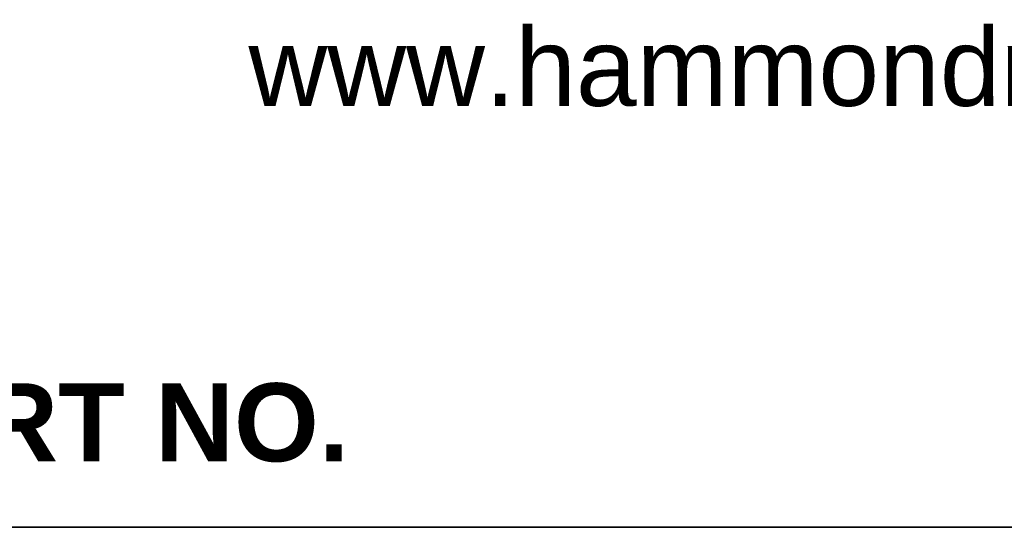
# Model space of a CAD drawing. Header units: inches. Extents: x 0 to 81, y 0 to 59.8.
# Tile 5 of 19: x 68.1 to 74.2, y 0 to 3.2. Entities that reach past the tile are written whole.
import ezdxf

# ---------------------------------------------------------------- set-up
doc = ezdxf.new("R2010")
doc.units = ezdxf.units.IN
doc.header["$MEASUREMENT"] = 0
doc.layers.add('Default', color=7, linetype='Continuous')

# ---------------------------------------------------------------- blocks, each defined once
blk = doc.blocks.new('Block13')
at = {"layer": 'Default', "color": 7, "linetype": 'Continuous'}
blk.add_line((3.5155, 0), (0, 0), dxfattribs=at)
at = {"layer": 'Default', "char_height": 0.1, "attachment_point": 1}
for s, insert, width in [('{\\fArial|b0||i0||c0|p34;\\C7;\\H0.1;\\W1.;www.hammondmfg.com}', (1.3679, 0.6396), 1.572281), ('{\\fArial|b1||i0||c0|p34;\\C7;\\H0.1;\\W1.;PART NO. \\P}', (0.8294, 0.1844), 0.655523)]:
    blk.add_mtext(s, dxfattribs=dict(at, insert=insert, width=width))
blk = doc.blocks.new('Block11')
at = {"layer": 'Default', "color": 7}
blk.add_blockref('Block13', (0, 0), dxfattribs=at)
blk = doc.blocks.new('Block10')
at = {"layer": 'Default', "color": 7}
blk.add_blockref('Block11', (0, 0), dxfattribs=at)
blk = doc.blocks.new('Block2')
at = {"layer": 'Default', "color": 7, "linetype": 'Continuous'}
blk.add_line((-52.744, 0), (-0.012, 0), dxfattribs=at)
at = {"layer": 'Default', "color": 7, "xscale": 15, "yscale": 15, "zscale": 15}
blk.add_blockref('Block10', (-52.744, 0), dxfattribs=at)
blk = doc.blocks.new('Block222')
at = {"layer": 'Default', "color": 7}
blk.add_blockref('Block2', (106.578, -49.503), dxfattribs=at)

msp = doc.modelspace()

# ---------------------------------------------------------------- linework, layer by layer
at = {"layer": 'Default', "color": 7, "linetype": 'Continuous'}
msp.add_line((0, 0), (79.9999, 0), dxfattribs=at)

# ---------------------------------------------------------------- block references
at = {"layer": 'Default', "color": 7, "xscale": 0.325, "yscale": 0.325, "zscale": 0.325}
msp.add_blockref('Block222', (45.3678, 16.0888), dxfattribs=at)

doc.saveas('drawing.dxf')
